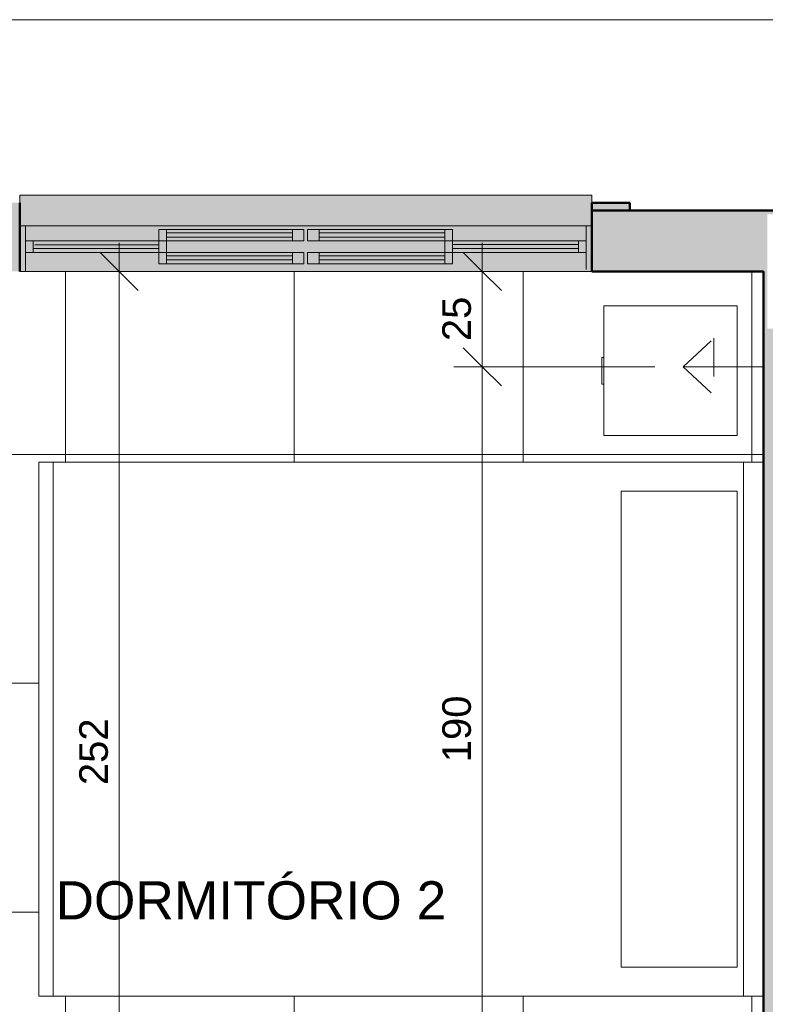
# Model space of a CAD drawing. Header units: metres. Extents: x -8.8 to 33.4, y -18.2 to 5.5.
# Tile 24 of 37: x -2.8 to -0.8, y -13.3 to -10.7. Entities that reach past the tile are written whole.
import ezdxf

# ---------------------------------------------------------------- set-up
doc = ezdxf.new("R2010")
doc.units = ezdxf.units.M
doc.linetypes.add('Projeção', pattern=[0.003969, 0.002381, -0.001587])
for name, color, linetype, lineweight in [('A-ANNO-DIMS', 7, 'Continuous', 9), ('A-ANNO-DIMS-50', 7, 'Continuous', 9), ('A-AREA-IDEN', 7, 'Continuous', 9), ('A-DETL-GENF', 7, 'Continuous', 5), ('A-FLOR-OVHD', 7, 'Projeção', 5), ('A-FLOR-PATT', 7, 'Continuous', 5), ('A-GLAZ', 7, 'Continuous', 5), ('A-WALL', 7, 'Continuous', 5), ('A-WALL-PATT', 7, 'Continuous', 5), ('I-FURN', 7, 'Continuous', 5), ('I-WALL', 7, 'Continuous', 5)]:
    doc.layers.add(name, color=color, linetype=linetype, lineweight=lineweight)
doc.layers.add('A-DETL', color=7, linetype='Continuous', lineweight=5, true_color=0x00a600)
doc.styles.add('Arial', font='arial.ttf', dxfattribs={"height": 0.1})
doc.styles.add('Arial_1', font='arial.ttf', dxfattribs={"height": 0.075})
doc.dimstyles.new('Com_linha__ref__contínua__-_Cor_Vermelha_Arial_1_5mm_2', dxfattribs={"dimscale": 0.3048, "dimtxt": 0.076519, "dimasz": 0.328084, "dimexe": 0.246063, "dimexo": 0.246063, "dimgap": 0.024606, "dimtad": 1, "dimdec": 1, "dimlfac": 100, "dimrnd": 0.1, "dimdsep": 46, "dimtxsty": 'Arial_1', "dimblk1": 'OBLIQUE', "dimblk2": 'OBLIQUE', "dimsah": 1, "dimcen": 0.09, "dimdle": 0.246063, "dimazin": 0, "dimtfac": 1, "dimtdec": 4, "dimtix": 1, "dimtmove": 0, "dimatfit": 3, "dimfxl": 1, "dimtvp": 1, "dimtolj": 1, "dimtzin": 0, "dimarcsym": 2})

# ---------------------------------------------------------------- blocks, each defined once
blk = doc.blocks.new('JANELA DE CORRE_ ELETRICOS1')
at = {"layer": 'A-GLAZ', "true_color": 0xfffffe}
h = blk.add_hatch(color=7, dxfattribs=at)
h.paths.add_polyline_path([(-0.75, 0.08), (-0.75, -0.04), (0.75, -0.04), (0.75, 0.08), (-0.6037, 0.08)])
h.paths.add_polyline_path([(-0.005, 0.06), (-0.005, 0.03), (-0.385, 0.03), (-0.385, 0.06), (-0.035, 0.06)])
h.paths.add_polyline_path([(0.005, 0.06), (0.385, 0.06), (0.385, 0.03), (0.005, 0.03), (0.005, 0.0467)])
at = {"layer": 'A-GLAZ', "color": 9, "lineweight": 15, "true_color": 0xc0c0c0}
for p, q in [((-0.75, -0.04), (-0.75, 0.08)), ((0.735, -0.04), (0.735, 0.08)), ((0.75, -0.04), (0.75, 0.08)), ((-0.735, -0.04), (-0.735, 0.075)), ((-0.385, 0.03), (-0.735, 0.03)), ((-0.715, 0), (-0.715, 0.03)), ((-0.385, 0), (-0.385, 0.03)), ((-0.365, 0), (-0.365, 0.03)), ((0.365, 0.03), (0.365, 0)), ((0.385, 0), (0.385, 0.03)), ((0.735, 0.03), (0.385, 0.03)), ((0.715, 0), (0.715, 0.03)), ((-0.735, 0), (-0.385, 0)), ((-0.385, 0.02), (-0.715, 0.02)), ((-0.715, 0.009), (-0.385, 0.009)), ((-0.005, 0), (-0.385, 0)), ((-0.385, 0), (-0.385, -0.03)), ((-0.365, -0.03), (-0.365, 0)), ((0.385, 0), (0.005, 0)), ((0.005, 0), (0.005, -0.03)), ((0.035, -0.03), (0.035, 0)), ((0.365, -0.03), (0.365, 0)), ((0.385, 0.02), (0.715, 0.02)), ((0.71, 0.01), (0.385, 0.01)), ((0.385, 0), (0.735, 0)), ((0.385, -0.03), (0.385, 0)), ((-0.035, -0.01), (-0.365, -0.01)), ((-0.365, -0.021), (-0.035, -0.021)), ((-0.035, -0.03), (-0.035, 0)), ((-0.005, -0.03), (-0.005, 0)), ((0.365, -0.01), (0.035, -0.01)), ((0.035, -0.021), (0.365, -0.021)), ((-0.385, -0.03), (-0.005, -0.03)), ((0.005, -0.03), (0.385, -0.03))]:
    blk.add_line(p, q, dxfattribs=at)
at = {"layer": 'A-GLAZ', "color": 9, "true_color": 0xc0c0c0}
for p, q in [((-0.75, 0.08), (0.75, 0.08)), ((-0.75, -0.04), (-0.75, 0.08)), ((0.75, 0.08), (0.75, -0.04))]:
    blk.add_line(p, q, dxfattribs=at)
blk = doc.blocks.new('Cama-Shaker - _Cama Casal 140x190-2252500-PTS_ ELETRICOS')
at = {"layer": 'I-FURN', "color": 9, "true_color": 0xc0c0c0}
for p, q in [((-0.7188, -1.9), (-0.7188, 0)), ((0.681, 0), (0.681, -1.9)), ((0.681, -0.052), (-0.7188, -0.052)), ((-0.6429, -0.3732), (-0.6429, -0.0684)), ((-0.6429, -0.0684), (0.6047, -0.0684)), ((0.6047, -0.0684), (0.6047, -0.3732)), ((0.6047, -0.3732), (-0.6429, -0.3732)), ((0.681, -1.8619), (-0.7188, -1.8619)), ((0.681, -1.9), (-0.7188, -1.9))]:
    blk.add_line(p, q, dxfattribs=at)
blk = doc.blocks.new('Paredes 1 - Paredes 1-2288142-PTS_ ELETRICOS')
at = {"layer": 'A-WALL', "lineweight": 50, "true_color": 0x808080}
h = blk.add_hatch(color=8, dxfattribs=at)
h.paths.add_polyline_path([(-1.1736, -11.235), (-1.1736, -11.215), (-1.2736, -11.215), (-1.2736, -11.235)])
h.paths.add_polyline_path([(-2.7736, -11.235), (-2.7736, -11.215), (-2.8736, -11.215), (-2.8736, -11.235)])
h.paths.add_polyline_path([(-5.5936, -11.235), (-5.4936, -11.235), (-5.4936, -11.215), (-5.5936, -11.215)])
h.paths.add_polyline_path([(-7.0936, -11.235), (-7.0936, -11.215), (-7.1936, -11.215), (-7.1936, -11.235)])
h.paths.add_polyline_path([(-4.5836, -11.235), (-4.5836, -11.215), (-4.6836, -11.215), (-4.6836, -11.235)])
h.paths.add_polyline_path([(-3.6836, -11.235), (-3.6836, -11.215), (-3.7836, -11.215), (-3.7836, -11.235)])
at = {"layer": 'A-WALL', "lineweight": 50}
for p, q in [((-1.1736, -11.215), (-1.2736, -11.215)), ((-1.1736, -11.235), (-1.1736, -11.215)), ((-1.2736, -11.235), (-1.1736, -11.235))]:
    blk.add_line(p, q, dxfattribs=at)
blk = doc.blocks.new('Bed_Side_Table_5122 - 450x350x450-3010628-PTS_ ELETRICOS')
at = {"layer": 'I-FURN', "color": 9, "true_color": 0xc0c0c0}
for p, q in [((0.17, 0.1014), (-0.17, 0.1014)), ((-0.17, 0.1014), (-0.17, -0.2486)), ((0.17, -0.2486), (0.17, 0.1014)), ((-0.17, -0.2486), (-0.035, -0.2486)), ((-0.035, -0.2486), (-0.035, -0.254)), ((-0.035, -0.2486), (0.035, -0.2486)), ((-0.035, -0.254), (0.035, -0.254)), ((0.035, -0.254), (0.035, -0.2486)), ((0.035, -0.2486), (0.17, -0.2486))]:
    blk.add_line(p, q, dxfattribs=at)
blk = doc.blocks.new('DIMBLOCK12-PTS_ ELETRICOS')
at = {"layer": 'A-ANNO-DIMS-50', "color": 242, "true_color": 0xbd2b2e, "transparency": 16777216}
for p, q in [((-1.5607, -11.645), (-1.6107, -11.595)), ((-1.5607, -11.645), (-1.6357, -11.645)), ((-1.5607, -13.545), (-1.5607, -11.645)), ((-1.5607, -11.645), (-1.5107, -11.695)), ((-1.5607, -11.645), (-1.1086, -11.645)), ((-1.5607, -13.545), (-1.6107, -13.495)), ((-1.5607, -13.545), (-1.6357, -13.545)), ((-1.5607, -13.545), (-1.5107, -13.595)), ((-1.5607, -13.545), (-1.1086, -13.545))]:
    blk.add_line(p, q, dxfattribs=at)
at = {"layer": 'A-ANNO-DIMS-50', "color": 0, "transparency": 16777216, "insert": (-1.6656, -12.6816), "char_height": 0.075, "width": 0.207662, "attachment_point": 1, "rotation": 90, "line_spacing_factor": 0.941778, "style": 'Arial_1'}
blk.add_mtext('190', dxfattribs=at)
blk = doc.blocks.new('_Oblique')
at = {"color": 0, "linetype": 'ByBlock', "lineweight": -2}
blk.add_line((-0.5, -0.5), (0.5, 0.5), dxfattribs=at)
blk = doc.blocks.new('DIMBLOCK13-PTS_ ELETRICOS')
at = {"layer": 'A-ANNO-DIMS-50', "color": 242, "true_color": 0xbd2b2e, "transparency": 16777216}
for p, q in [((-1.5607, -11.645), (-1.5607, -11.32)), ((-1.5607, -11.395), (-1.6107, -11.345)), ((-1.5607, -11.395), (-1.6357, -11.395)), ((-1.5607, -11.395), (-1.5107, -11.445)), ((-1.5607, -11.395), (-1.5564, -11.395)), ((-1.5607, -11.645), (-1.6107, -11.595)), ((-1.5607, -11.645), (-1.6357, -11.645)), ((-1.5607, -11.645), (-1.5107, -11.695)), ((-1.5607, -11.645), (-1.1086, -11.645))]:
    blk.add_line(p, q, dxfattribs=at)
at = {"layer": 'A-ANNO-DIMS-50', "color": 0, "transparency": 16777216, "insert": (-1.6656, -11.5777), "char_height": 0.075, "width": 0.138441, "attachment_point": 1, "rotation": 90, "line_spacing_factor": 0.941778, "style": 'Arial_1'}
blk.add_mtext('25', dxfattribs=at)
blk = doc.blocks.new('DIMBLOCK33-PTS_ ELETRICOS')
at = {"layer": 'A-ANNO-DIMS-50', "color": 242, "true_color": 0xbd2b2e, "transparency": 16777216}
for p, q in [((-2.5126, -11.32), (-2.5126, -13.915)), ((-2.5126, -11.395), (-2.5626, -11.345)), ((-2.5126, -11.395), (-2.5169, -11.395)), ((-2.5126, -11.395), (-2.4626, -11.445)), ((-2.5126, -11.395), (-2.4376, -11.395)), ((-2.5126, -13.915), (-2.5626, -13.865)), ((-2.5126, -13.915), (-3.0187, -13.915)), ((-2.5126, -13.915), (-2.4626, -13.965)), ((-2.5126, -13.915), (-2.4376, -13.915))]:
    blk.add_line(p, q, dxfattribs=at)
at = {"layer": 'A-ANNO-DIMS-50', "color": 0, "transparency": 16777216, "insert": (-2.6175, -12.7416), "char_height": 0.075, "width": 0.207662, "attachment_point": 1, "rotation": 90, "line_spacing_factor": 0.941778, "style": 'Arial_1'}
blk.add_mtext('252', dxfattribs=at)

msp = doc.modelspace()

# ---------------------------------------------------------------- hatches: boundary and pattern name
at = {"layer": 'A-DETL-GENF', "true_color": 0xebebeb}
msp.add_hatch(color=7, dxfattribs=at).paths.add_polyline_path([(-1.9661, -11.275), (-1.2736, -11.275), (-1.2736, -11.195), (-2.7736, -11.195), (-2.7736, -11.275), (-2.0441, -11.275)])
at = {"layer": 'A-DETL-GENF', "true_color": 0xffffff}
h = msp.add_hatch(color=7, dxfattribs=at)
h.paths.add_polyline_path([(-2.0286, -11.375), (-2.0286, -11.345), (-2.0586, -11.345), (-2.0586, -11.375), (-2.0441, -11.375)])
h.paths.add_polyline_path([(-2.4086, -11.375), (-2.3886, -11.375), (-2.3886, -11.345), (-2.4086, -11.345), (-2.4086, -11.365)])
h = msp.add_hatch(color=7, dxfattribs=at)
h.paths.add_polyline_path([(-2.0586, -11.375), (-2.0586, -11.365), (-2.3886, -11.365), (-2.3886, -11.375), (-2.3563, -11.375)])
h.paths.add_polyline_path([(-2.3563, -11.354), (-2.0586, -11.354), (-2.0586, -11.345), (-2.3886, -11.345), (-2.3886, -11.354)])
at = {"layer": 'A-DETL-GENF', "true_color": 0xe1ffff}
for points in [[(-2.3563, -11.365), (-2.0586, -11.365), (-2.0586, -11.354), (-2.3886, -11.354), (-2.3886, -11.365)], [(-1.9886, -11.365), (-1.6586, -11.365), (-1.6586, -11.354), (-1.9886, -11.354), (-1.9886, -11.3617)]]:
    msp.add_hatch(color=7, dxfattribs=at).paths.add_polyline_path(points)
at = {"layer": 'A-DETL-GENF', "true_color": 0xffffff}
h = msp.add_hatch(color=7, dxfattribs=at)
h.paths.add_polyline_path([(-1.9886, -11.375), (-1.9886, -11.345), (-2.0186, -11.345), (-2.0186, -11.375)])
h.paths.add_polyline_path([(-1.6386, -11.375), (-1.6386, -11.345), (-1.6586, -11.345), (-1.6586, -11.375)])
h = msp.add_hatch(color=7, dxfattribs=at)
h.paths.add_polyline_path([(-1.9886, -11.375), (-1.6586, -11.375), (-1.6586, -11.365), (-1.9886, -11.365)])
h.paths.add_polyline_path([(-1.6586, -11.354), (-1.6586, -11.345), (-1.9886, -11.345), (-1.9886, -11.354), (-1.732, -11.354)])
at = {"layer": 'A-FLOR-PATT', "true_color": 0x787878}
h = msp.add_hatch(dxfattribs=at)
h.set_pattern_fill('FP_3', color=8, style=0, pattern_type=2)
h.set_pattern_definition([(0, (-2.654, -16.075), (0, 0.6), []), (90, (-2.654, -16.075), (-0.6, 4e-17), [])])
h.paths.add_polyline_path([(-2.8437, -17.675), (-2.8437, -17.6167), (-2.8637, -17.6134), (-2.8637, -17.6563)])
h.paths.add_polyline_path([(-1.9837, -15.845), (-1.9087, -15.845), (-1.9837, -15.925)])
h.paths.add_polyline_path([(-1.9837, -15.765), (-1.9087, -15.765), (-1.9837, -15.845)])
h.paths.add_polyline_path([(-1.9837, -15.685), (-1.9087, -15.685), (-1.9837, -15.765)])
h.paths.add_polyline_path([(-5.4774, -18.075), (-5.2136, -18.0748), (-5.2136, -17.575), (-4.0136, -17.575), (-4.0136, -18.075), (-3.2137, -18.0748), (-3.2137, -17.825), (-3.2834, -17.825), (-3.2834, -18.0451), (-3.9439, -18.045), (-3.9439, -17.945), (-4.0087, -17.945), (-3.9439, -17.8759), (-3.9439, -17.865), (-4.0087, -17.865), (-3.9439, -17.7959), (-3.9437, -17.4335), (-3.2834, -17.4335), (-3.2834, -17.525), (-3.2137, -17.525), (-3.2137, -17.275), (-3.2337, -17.275), (-3.2337, -16.405), (-2.8637, -16.405), (-2.8634, -16.4389), (-2.8009, -16.4284), (-2.7, -16.4229), (-2.597, -16.4295), (-2.5094, -16.4448), (-2.5078, -16.4427), (-2.5048, -16.4402), (-2.5016, -16.4387), (-2.5001, -16.4382), (-2.4956, -16.4382), (-2.491, -16.4399), (-2.4885, -16.4418), (-2.4865, -16.444), (-2.4849, -16.4473), (-2.4841, -16.4508), (-2.4843, -16.4544), (-2.4865, -16.467), (-2.4918, -16.5224), (-2.4926, -16.5247), (-2.4991, -16.531), (-2.5046, -16.5311), (-2.5137, -16.5275), (-2.5137, -16.575), (-2.2937, -16.575), (-2.2937, -16.5275), (-2.2947, -16.5277), (-2.3035, -16.531), (-2.3099, -16.5299), (-2.3148, -16.525), (-2.3168, -16.5143), (-2.3221, -16.4576), (-2.323, -16.4546), (-2.3233, -16.4532), (-2.3229, -16.4485), (-2.3212, -16.4447), (-2.3186, -16.4415), (-2.3164, -16.4399), (-2.3137, -16.4387), (-2.3106, -16.438), (-2.3053, -16.4389), (-2.3019, -16.4406), (-2.2994, -16.4428), (-2.2968, -16.4448), (-2.2009, -16.4284), (-2.1, -16.4229), (-1.997, -16.4295), (-1.9094, -16.4448), (-1.9078, -16.4427), (-1.9048, -16.4402), (-1.9016, -16.4387), (-1.9001, -16.4382), (-1.8956, -16.4382), (-1.891, -16.4399), (-1.8885, -16.4418), (-1.8862, -16.4445), (-1.8849, -16.4473), (-1.8841, -16.4508), (-1.8843, -16.4544), (-1.8865, -16.467), (-1.8918, -16.5224), (-1.8926, -16.5247), (-1.8991, -16.531), (-1.9046, -16.5311), (-1.9137, -16.5275), (-1.9137, -16.575), (-1.8037, -16.575), (-1.7907, -16.5767), (-1.7787, -16.5817), (-1.7683, -16.5897), (-1.7604, -16.6), (-1.7554, -16.6121), (-1.7537, -16.625), (-1.7537, -17.425), (-1.7554, -17.438), (-1.7604, -17.45), (-1.7683, -17.4604), (-1.7787, -17.4683), (-1.7907, -17.4733), (-1.8037, -17.475), (-1.9137, -17.4754), (-1.9137, -17.5245), (-1.9127, -17.5244), (-1.9039, -17.521), (-1.8986, -17.5211), (-1.8926, -17.5274), (-1.891, -17.5335), (-1.8848, -17.5953), (-1.884, -17.6), (-1.8845, -17.6036), (-1.8857, -17.6067), (-1.8888, -17.6106), (-1.891, -17.6121), (-1.8937, -17.6134), (-1.8966, -17.6141), (-1.9016, -17.6134), (-1.9051, -17.6117), (-1.9079, -17.6092), (-1.9103, -17.6072), (-2.0065, -17.6237), (-2.1037, -17.6294), (-2.2104, -17.6226), (-2.2979, -17.6073), (-2.2994, -17.6093), (-2.3026, -17.6119), (-2.3058, -17.6134), (-2.3083, -17.6139), (-2.3127, -17.6136), (-2.3153, -17.6127), (-2.3189, -17.6102), (-2.3212, -17.6074), (-2.3225, -17.6048), (-2.3232, -17.6013), (-2.3229, -17.5967), (-2.3209, -17.585), (-2.3157, -17.5308), (-2.3143, -17.5263), (-2.3094, -17.5217), (-2.3027, -17.521), (-2.2937, -17.5245), (-2.2937, -17.475), (-2.5137, -17.4754), (-2.5132, -17.5245), (-2.5123, -17.5242), (-2.5039, -17.521), (-2.4986, -17.5211), (-2.4926, -17.5274), (-2.491, -17.5335), (-2.4848, -17.5953), (-2.484, -17.6), (-2.4845, -17.6036), (-2.4857, -17.6067), (-2.4888, -17.6106), (-2.491, -17.6121), (-2.4937, -17.6134), (-2.4966, -17.6141), (-2.5016, -17.6134), (-2.5051, -17.6117), (-2.5079, -17.6092), (-2.5103, -17.6072), (-2.6065, -17.6237), (-2.7073, -17.6292), (-2.8104, -17.6226), (-2.8218, -17.6206), (-2.7637, -17.675), (-2.8637, -17.675), (-2.8637, -18.075), (0.3464, -18.075), (0.3464, -15.475), (-1.0286, -15.475), (-1.0286, -15.485), (-1.2286, -15.485), (-1.2286, -15.6374), (-1.939, -15.6374), (-1.9837, -15.685), (-1.9837, -15.6374), (-2.0286, -15.6374), (-2.0286, -15.485), (-2.2286, -15.485), (-2.2286, -15.475), (-3.3837, -15.475), (-3.3834, -15.235), (-3.2629, -15.235), (-3.2629, -15.255), (-3.2237, -15.255), (-3.2237, -15.315), (-2.2336, -15.315), (-2.2336, -14.845), (-0.8236, -14.845), (-0.8236, -13.295), (-2.7236, -13.295), (-2.7236, -11.895), (-0.8236, -11.895), (-0.8236, -11.395), (-3.2217, -11.395), (-3.2217, -14.365), (-3.2237, -14.365), (-3.2237, -14.375), (-3.2537, -14.375), (-3.2537, -14.395), (-3.3837, -14.395), (-3.3837, -14.275), (-3.5037, -14.275), (-3.5037, -14.395), (-3.9037, -14.395), (-3.9037, -14.275), (-4.9836, -14.275), (-4.9836, -14.395), (-5.1136, -14.395), (-5.1136, -14.375), (-5.1436, -14.375), (-5.1436, -11.395), (-5.6437, -11.395), (-5.6437, -12.295), (-7.5437, -12.295), (-7.5437, -12.895), (-5.6437, -12.895), (-5.6437, -13.795), (-7.5437, -13.795), (-7.5437, -13.905), (-7.0737, -13.905), (-7.0737, -15.315), (-5.1436, -15.315), (-5.1436, -15.255), (-5.1043, -15.255), (-5.1043, -15.235), (-4.9836, -15.235), (-4.9836, -15.475), (-6.0136, -15.475), (-6.0136, -18.075), (-5.7895, -18.075)])
h.paths.add_polyline_path([(-1.106, -18.045), (-1.2076, -18.045), (-1.2076, -17.2322), (-1.106, -17.2322), (-1.106, -17.1814), (0.2148, -17.1814), (0.2148, -17.2322), (0.3164, -17.2322), (0.3164, -18.045), (-0.4456, -18.045)])
h.paths.add_polyline_path([(-5.642, -18.045), (-5.9936, -18.045), (-5.9936, -17.4125), (-5.9513, -17.4125), (-5.9513, -17.393), (-5.271, -17.393), (-5.271, -17.4125), (-5.2336, -17.4125), (-5.2336, -18.045), (-5.6335, -18.045)])
h.paths.add_polyline_path([(-4.6136, -17.7955), (-4.6084, -17.7948), (-4.6036, -17.7928), (-4.5994, -17.7897), (-4.5963, -17.7855), (-4.5943, -17.7807), (-4.5936, -17.7755), (-4.5943, -17.7703), (-4.5963, -17.7655), (-4.5994, -17.7614), (-4.6036, -17.7582), (-4.6084, -17.7562), (-4.6136, -17.7555), (-4.6188, -17.7562), (-4.6236, -17.7582), (-4.6277, -17.7614), (-4.6309, -17.7655), (-4.6329, -17.7703), (-4.6336, -17.7755), (-4.6329, -17.7807), (-4.6309, -17.7855), (-4.6277, -17.7897), (-4.6236, -17.7928), (-4.6188, -17.7948)])
h.paths.add_polyline_path([(-2.1037, -17.588), (-2.0065, -17.5822), (-1.9133, -17.5654), (-1.9159, -17.5395), (-2.2919, -17.5398), (-2.2941, -17.5659), (-2.1996, -17.5825), (-2.1335, -17.5863)])
h.paths.add_polyline_path([(-2.7037, -17.588), (-2.6065, -17.5822), (-2.5133, -17.5654), (-2.5159, -17.5395), (-2.8637, -17.5395), (-2.8634, -17.5713), (-2.7996, -17.5825), (-2.7335, -17.5863)])
h.paths.add_polyline_path([(-1.9159, -17.5349), (-1.9159, -17.5325), (-1.916, -17.5333)])
h.paths.add_polyline_path([(-2.5159, -17.5349), (-2.5159, -17.5325), (-2.516, -17.5333)])
h.paths.add_polyline_path([(-3.8388, -17.4188), (-3.9437, -17.4188), (-3.9437, -17.3806), (-3.9025, -17.3806), (-3.9005, -17.3533), (-3.8929, -17.3457), (-3.8842, -17.3458), (-3.8761, -17.3538), (-3.8748, -17.3806), (-3.2834, -17.3806), (-3.2834, -17.4188), (-3.7608, -17.4188)])
h.paths.add_polyline_path([(-1.9161, -16.5201), (-1.9157, -16.5187), (-1.916, -16.5188)])
h.paths.add_polyline_path([(-2.5161, -16.5201), (-2.5157, -16.5187), (-2.516, -16.5188)])
h.paths.add_polyline_path([(-2.2002, -16.5125), (-1.9154, -16.5123), (-1.9143, -16.4987), (-1.9132, -16.4862), (-2.0078, -16.4696), (-2.1037, -16.4641), (-2.2002, -16.4697), (-2.2941, -16.4864), (-2.2915, -16.5125), (-2.2782, -16.5125)])
h.paths.add_polyline_path([(-2.7464, -16.5125), (-2.5154, -16.5123), (-2.5143, -16.4987), (-2.5132, -16.4862), (-2.6078, -16.4696), (-2.7037, -16.4641), (-2.8009, -16.4698), (-2.8637, -16.4808), (-2.8634, -16.5125), (-2.7996, -16.5125)])
h.paths.add_polyline_path([(-0.9837, -15.685), (-0.9837, -15.605), (-0.9087, -15.605)])
h.paths.add_polyline_path([(-3.0337, -15.685), (-3.0337, -15.605), (-2.9587, -15.605)])
h.paths.add_polyline_path([(-5.8632, -15.2918), (-5.906, -15.2904), (-5.9477, -15.2803), (-5.9477, -15.2439), (-5.9577, -15.2439), (-5.9577, -15.2339), (-5.9977, -15.2339), (-5.9977, -15.1939), (-5.9579, -15.1939), (-5.9579, -15.1839), (-5.9479, -15.1839), (-5.9479, -15.1486), (-5.9062, -15.1386), (-5.861, -15.1376), (-5.8211, -15.1445), (-5.8279, -15.1639), (-5.8633, -15.158), (-5.8947, -15.158), (-5.9279, -15.1639), (-5.9279, -15.1839), (-5.9179, -15.1839), (-5.9179, -15.1939), (-5.1133, -15.1939), (-5.1133, -15.2339), (-5.9177, -15.2339), (-5.9177, -15.2439), (-5.9277, -15.2439), (-5.9277, -15.265), (-5.8946, -15.271), (-5.8609, -15.271), (-5.8277, -15.265), (-5.8209, -15.2845), (-5.8609, -15.2914)])
h.paths.add_polyline_path([(-2.5041, -15.2918), (-2.5464, -15.2845), (-2.5396, -15.265), (-2.5041, -15.271), (-2.4727, -15.271), (-2.4396, -15.265), (-2.4396, -15.2439), (-2.4496, -15.2439), (-2.4496, -15.2339), (-3.254, -15.2339), (-3.254, -15.1939), (-2.4494, -15.1939), (-2.4494, -15.1839), (-2.4394, -15.1839), (-2.4394, -15.1639), (-2.4726, -15.158), (-2.5062, -15.158), (-2.5394, -15.1639), (-2.5462, -15.1445), (-2.504, -15.1372), (-2.4611, -15.1386), (-2.4194, -15.1486), (-2.4194, -15.1839), (-2.4094, -15.1839), (-2.4094, -15.1939), (-2.3696, -15.1939), (-2.3696, -15.2339), (-2.4096, -15.2339), (-2.4096, -15.2439), (-2.4196, -15.2439), (-2.4196, -15.2803), (-2.4612, -15.2904), (-2.4727, -15.2908)])
h.paths.add_polyline_path([(-3.0137, -13.915), (-3.0937, -13.915), (-3.0937, -13.84)])
h.paths.add_polyline_path([(-5.3536, -13.915), (-5.2736, -13.84), (-5.2736, -13.915)])
h.paths.add_polyline_path([(-0.892, -13.705), (-1.242, -13.705), (-1.242, -13.57), (-1.2474, -13.57), (-1.2474, -13.5), (-1.242, -13.5), (-1.242, -13.365), (-0.892, -13.365), (-0.892, -13.57)])
h.paths.add_polyline_path([(-1.242, -11.8253), (-1.242, -11.6903), (-1.2474, -11.6903), (-1.2474, -11.6203), (-1.242, -11.6203), (-1.242, -11.4853), (-0.892, -11.4853), (-0.892, -11.8253), (-1.1712, -11.8253)])
at = {"layer": 'A-WALL-PATT', "true_color": 0x808080}
h = msp.add_hatch(color=8, dxfattribs=at)
h.paths.add_polyline_path([(-0.8236, -11.395), (-0.8236, -11.235), (-1.2736, -11.235), (-1.2736, -11.395)])
h.paths.add_polyline_path([(-3.3812, -11.395), (-3.3737, -11.395), (-3.3737, -11.245), (-3.2337, -11.245), (-3.2337, -11.395), (-2.7736, -11.395), (-2.7736, -11.235), (-3.3837, -11.235), (-3.3837, -11.395)])
h = msp.add_hatch(color=8, dxfattribs=at)
h.paths.add_polyline_path([(-0.8236, -15.315), (-0.6636, -15.315), (-0.6636, -11.235), (-0.8236, -11.235), (-0.8236, -14.4785)])
h.paths.add_polyline_path([(-0.6736, -11.545), (-0.8136, -11.545), (-0.8136, -11.245), (-0.6736, -11.245)])

# ---------------------------------------------------------------- linework, layer by layer
at = {"layer": 'A-DETL', "color": 9, "true_color": 0xc0c0c0}
for p, q in [((-8.2037, -10.735), (-0.1636, -10.735)), ((-2.3886, -11.345), (-2.4086, -11.345)), ((-2.4086, -11.345), (-2.4086, -11.375)), ((-2.3886, -11.345), (-2.3886, -11.354)), ((-2.0586, -11.345), (-2.3886, -11.345)), ((-2.0586, -11.354), (-2.3886, -11.354)), ((-2.3886, -11.354), (-2.3886, -11.365)), ((-2.0286, -11.345), (-2.0586, -11.345)), ((-2.0586, -11.354), (-2.0586, -11.345)), ((-2.0586, -11.365), (-2.0586, -11.354)), ((-2.0286, -11.375), (-2.0286, -11.345)), ((-1.9886, -11.345), (-2.0186, -11.345)), ((-2.0186, -11.345), (-2.0186, -11.375)), ((-1.6586, -11.345), (-1.9886, -11.345)), ((-1.9886, -11.345), (-1.9886, -11.354)), ((-1.9886, -11.354), (-1.9886, -11.365)), ((-1.6586, -11.354), (-1.9886, -11.354)), ((-1.6386, -11.345), (-1.6586, -11.345)), ((-1.6586, -11.354), (-1.6586, -11.345)), ((-1.6586, -11.365), (-1.6586, -11.354)), ((-1.6386, -11.375), (-1.6386, -11.345)), ((-2.4086, -11.375), (-2.3886, -11.375)), ((-2.3886, -11.365), (-2.3886, -11.375)), ((-2.3886, -11.365), (-2.0586, -11.365)), ((-2.3886, -11.375), (-2.0586, -11.375)), ((-2.0586, -11.375), (-2.0586, -11.365)), ((-2.0586, -11.375), (-2.0286, -11.375)), ((-2.0186, -11.375), (-1.9886, -11.375)), ((-1.9886, -11.365), (-1.9886, -11.375)), ((-1.9886, -11.365), (-1.6586, -11.365)), ((-1.9886, -11.375), (-1.6586, -11.375)), ((-1.6586, -11.375), (-1.6586, -11.365)), ((-1.6586, -11.375), (-1.6386, -11.375))]:
    msp.add_line(p, q, dxfattribs=at)
at = {"layer": 'A-DETL', "color": 7, "lineweight": 15}
for p, q in [((-1.2736, -11.195), (-2.7736, -11.195)), ((-2.7736, -11.195), (-2.7736, -11.215)), ((-1.2736, -11.215), (-1.2736, -11.195)), ((-2.7736, -11.275), (-1.2736, -11.275))]:
    msp.add_line(p, q, dxfattribs=at)
at = {"layer": 'A-DETL', "color": 7, "lineweight": 50}
for p, q in [((-2.7736, -11.215), (-2.7736, -11.275)), ((-1.2736, -11.275), (-1.2736, -11.215)), ((-2.7736, -11.235), (-2.7736, -11.395)), ((-1.2736, -11.235), (-1.2736, -11.395))]:
    msp.add_line(p, q, dxfattribs=at)
at = {"layer": 'A-DETL', "color": 7}
msp.add_line((-1.0336, -11.645), (-0.8236, -11.645), dxfattribs=at)
at = {"layer": 'A-FLOR-OVHD'}
for p, q in [((-1.0336, -11.645), (-0.9536, -11.57)), ((-0.9536, -11.57), (-0.9536, -11.72)), ((-1.0336, -11.645), (-0.9536, -11.72))]:
    msp.add_line(p, q, dxfattribs=at)
at = {"layer": 'I-WALL', "lineweight": 50}
for p, q in [((-0.6636, -11.235), (-1.2736, -11.235)), ((-1.2736, -11.395), (-0.8236, -11.395)), ((-0.8236, -11.395), (-0.8236, -14.845))]:
    msp.add_line(p, q, dxfattribs=at)

# ---------------------------------------------------------------- block references
at = {"layer": 'A-GLAZ', "color": 9, "true_color": 0xc0c0c0, "rotation": 180}
msp.add_blockref('JANELA DE CORRE_ ELETRICOS1', (-2.0236, -11.315), dxfattribs=at)
at = {"layer": 'A-WALL', "lineweight": 50}
msp.add_blockref('Paredes 1 - Paredes 1-2288142-PTS_ ELETRICOS', (0, 0), dxfattribs=at)
at = {"layer": 'I-FURN', "color": 9, "true_color": 0xc0c0c0}
for name, p, rotation in [('Bed_Side_Table_5122 - 450x350x450-3010628-PTS_ ELETRICOS', (-0.9934, -11.6553), 269.9999999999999), ('Cama-Shaker - _Cama Casal 140x190-2252500-PTS_ ELETRICOS', (-0.8236, -12.6141), 269.9999999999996)]:
    msp.add_blockref(name, p, dxfattribs=dict(at, rotation=rotation))

# ---------------------------------------------------------------- texts
at = {"layer": 'A-AREA-IDEN', "insert": (-2.6797, -12.9936), "char_height": 0.1, "width": 1.254641, "attachment_point": 1, "style": 'Arial'}
msp.add_mtext('DORMITÓRIO 2', dxfattribs=at)

# ---------------------------------------------------------------- dimensions: what is measured, and where the dimension line sits
at = {"layer": 'A-ANNO-DIMS', "color": 242, "true_color": 0xbd2b2e}
for base, p1, p2, override, picture, middle in [((-2.5126, -13.915), (-2.4419, -11.395), (-3.0937, -13.915), {"dimpost": '<>', "dimfxl": 2.60293}, 'DIMBLOCK33-PTS_ ELETRICOS', (-2.5584, -12.655)), ((-1.5607, -11.395), (-1.0336, -11.645), (-1.6314, -11.395), {"dimpost": '<>', "dimfxl": 0.647978}, 'DIMBLOCK13-PTS_ ELETRICOS', (-1.6065, -11.52)), ((-1.5607, -11.645), (-1.0336, -13.545), (-1.0336, -11.645), {"dimpost": '<>', "dimfxl": 1.9}, 'DIMBLOCK12-PTS_ ELETRICOS', (-1.6065, -12.595))]:
    dim = msp.add_linear_dim(base=base, p1=p1, p2=p2, angle=90, dimstyle='Com_linha__ref__contínua__-_Cor_Vermelha_Arial_1_5mm_2', override=override, dxfattribs=at)
    dim.commit()
    dim.dimension.update_dxf_attribs({"geometry": picture, "text_midpoint": middle})

doc.saveas('drawing.dxf')
